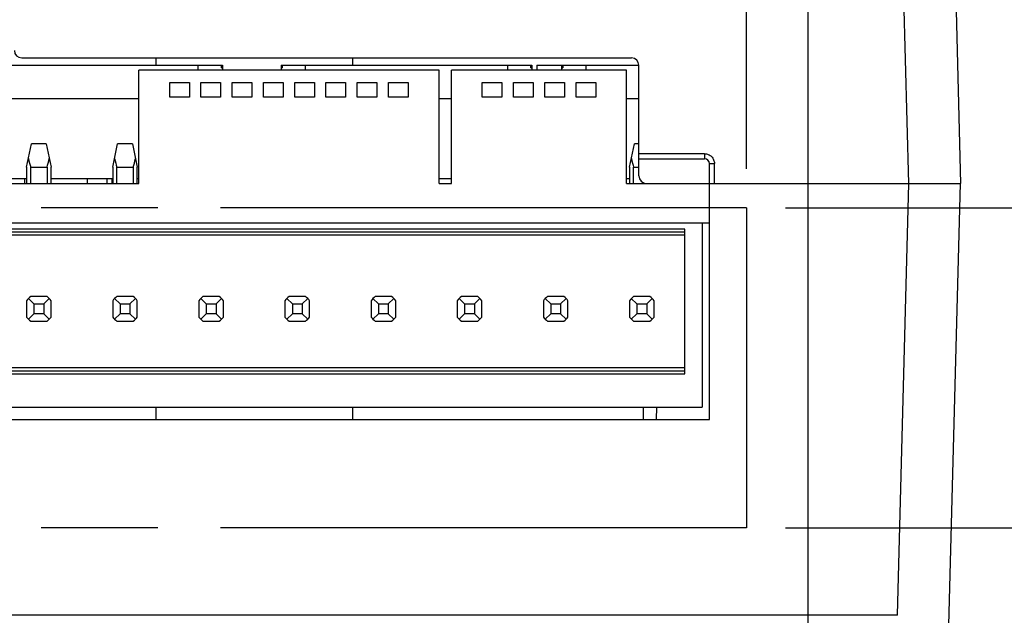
# Model space of a CAD drawing. Header units: inches. Extents: x 0 to 34, y 0 to 22.
# Tile 44 of 50: x 26.631 to 28.206, y 15.45 to 16.403. Entities that reach past the tile are written whole.
import ezdxf

# ---------------------------------------------------------------- set-up
doc = ezdxf.new("R2010")
doc.units = ezdxf.units.IN
doc.header["$LTSCALE"] = 1.87
doc.header["$MEASUREMENT"] = 0
doc.linetypes.add('PHANTOM', pattern=[0.8, 0.45, -0.05, 0.1, -0.05, 0.1, -0.05])
doc.layers.get('0').update_dxf_attribs({"linetype": 'CONTINUOUS'})
doc.layers.add('DIMENSIONS', color=7, linetype='CONTINUOUS')
doc.layers.add('REFERENCES', color=7, linetype='CONTINUOUS')
doc.styles.get("Standard").update_dxf_attribs({"font": 'txt', "width": 0.8})
doc.dimstyles.new('DIMSTYLE_1', dxfattribs={"dimtxt": 0.125, "dimasz": 0.18, "dimexe": 0.18, "dimexo": 0.0625, "dimgap": 0.09, "dimtad": 0, "dimtih": 1, "dimtoh": 1, "dimdec": 1, "dimdsep": 46, "dimtxsty": 'STANDARD', "dimblk": '_FILLED', "dimblk1": '_FILLED', "dimblk2": '_FILLED', "dimcen": 0.09, "dimadec": 0, "dimazin": 0, "dimtp": 0.1, "dimtm": 0.1, "dimtfac": 1, "dimtdec": 1, "dimtofl": 0, "dimtmove": 0, "dimatfit": 3, "dimldrblk": '_FILLED', "dimfxl": 1, "dimtolj": 1, "dimarcsym": 0})

# ---------------------------------------------------------------- blocks, each defined once
blk = doc.blocks.new('_FILLED')
at = {"color": 0, "linetype": 'BYBLOCK'}
blk.add_solid([(0, 0), (-1, 0.1736), (-1, -0.1736)], dxfattribs=at)
blk = doc.blocks.new('*D0')
at = {"layer": 'DIMENSIONS', "color": 2, "linetype": 'CONTINUOUS'}
for p, q in [((28.8862, 16.1014), (28.8862, 16.4614)), ((27.8561, 16.1014), (29.0112, 16.1014)), ((27.8561, 15.5896), (29.0112, 15.5896)), ((28.8862, 15.5896), (28.8862, 15.2069)), ((28.8862, 15.2069), (29.0037, 15.2069))]:
    blk.add_line(p, q, dxfattribs=at)
at = {"layer": 'DIMENSIONS', "color": 2, "linetype": 'CONTINUOUS', "xscale": 0.18, "yscale": 0.18, "zscale": 0.18}
for p, rotation in [((28.8862, 16.1014), 270), ((28.8862, 15.5896), 90)]:
    blk.add_blockref('_FILLED', p, dxfattribs=dict(at, rotation=rotation))
at = {"layer": 'DIMENSIONS', "color": 2, "linetype": 'CONTINUOUS', "insert": (29.0662, 15.2694), "char_height": 0.125, "width": 1.6, "attachment_point": 1, "line_spacing_factor": 0.9}
blk.add_mtext('13{\\Ftxt.shx;\\W1.000000;\\H0.125000; }[.51]\\PMATING CONNECTOR', dxfattribs=at)
blk = doc.blocks.new('*D1')
at = {"layer": 'DIMENSIONS', "color": 2, "linetype": 'CONTINUOUS'}
for p, q in [((26.2188, 16.1639), (26.2188, 19.2062)), ((27.7936, 16.1639), (27.7936, 19.2062)), ((26.2188, 19.0812), (26.4937, 19.0812)), ((27.7936, 19.0812), (27.5187, 19.0812))]:
    blk.add_line(p, q, dxfattribs=at)
at = {"layer": 'DIMENSIONS', "color": 2, "linetype": 'CONTINUOUS', "xscale": 0.18, "yscale": 0.18, "zscale": 0.18, "rotation": 180}
blk.add_blockref('_FILLED', (26.2188, 19.0812), dxfattribs=at)
at = {"layer": 'DIMENSIONS', "color": 2, "linetype": 'CONTINUOUS', "xscale": 0.18, "yscale": 0.18, "zscale": 0.18}
blk.add_blockref('_FILLED', (27.7936, 19.0812), dxfattribs=at)
at = {"layer": 'DIMENSIONS', "color": 2, "linetype": 'CONTINUOUS', "insert": (26.8062, 19.1437), "char_height": 0.125, "width": 0.9, "attachment_point": 2, "line_spacing_factor": 0.9}
blk.add_mtext('40\\P[1.57]\\PMATING\\PCONNECTOR', dxfattribs=at)
blk = doc.blocks.new('*D2')
at = {"layer": 'DIMENSIONS', "color": 2, "linetype": 'CONTINUOUS'}
for p, q in [((28.8862, 16.5148), (28.8862, 17.293)), ((28.8862, 17.293), (29.0037, 17.293)), ((28.1014, 16.9282), (29.0112, 16.9282)), ((28.8862, 16.9282), (28.8862, 16.5148)), ((28.8862, 16.1014), (28.8862, 16.5148)), ((27.8561, 16.1014), (29.0112, 16.1014))]:
    blk.add_line(p, q, dxfattribs=at)
at = {"layer": 'DIMENSIONS', "color": 2, "linetype": 'CONTINUOUS', "xscale": 0.18, "yscale": 0.18, "zscale": 0.18}
for p, rotation in [((28.8862, 16.9282), 90), ((28.8862, 16.1014), 270)]:
    blk.add_blockref('_FILLED', p, dxfattribs=dict(at, rotation=rotation))
at = {"layer": 'DIMENSIONS', "color": 2, "linetype": 'CONTINUOUS', "insert": (29.0662, 17.3555), "char_height": 0.125, "width": 0.825, "attachment_point": 1, "line_spacing_factor": 0.9}
blk.add_mtext('21{\\Ftxt.shx;\\W1.000000;\\H0.125000; }[.83]', dxfattribs=at)

msp = doc.modelspace()

# ---------------------------------------------------------------- linework, layer by layer
at = {"color": 7, "linetype": 'CONTINUOUS'}
for p, q in [((28.0535, 16.1408), (28.0349, 16.8515)), ((28.1176, 16.8515), (28.1362, 16.1408)), ((27.892, 16.4557), (27.892, 15.373)), ((26.6343, 16.3415), (27.6098, 16.3415)), ((26.8487, 16.3415), (26.8487, 16.3297)), ((27.1637, 16.3415), (27.1637, 16.3297)), ((26.6028, 16.3297), (26.9554, 16.3297)), ((26.8216, 16.1408), (26.8216, 16.3219)), ((27.3019, 16.3219), (26.8216, 16.3219)), ((26.916, 16.3297), (26.916, 16.3219)), ((26.9536, 16.3258), (26.9536, 16.3297)), ((26.9536, 16.3258), (26.9554, 16.3258)), ((26.9554, 16.3297), (26.9554, 16.3219)), ((27.0491, 16.3297), (27.0491, 16.3219)), ((27.0491, 16.3297), (27.4506, 16.3297)), ((27.0491, 16.3258), (27.0509, 16.3258)), ((27.0509, 16.3297), (27.0509, 16.3258)), ((27.0884, 16.3219), (27.0884, 16.3297)), ((27.3019, 16.1408), (27.3019, 16.3219)), ((27.3216, 16.1408), (27.3216, 16.3219)), ((27.6019, 16.3219), (27.3216, 16.3219)), ((27.4113, 16.3297), (27.4113, 16.3219)), ((27.4488, 16.3258), (27.4488, 16.3297)), ((27.4488, 16.3258), (27.4506, 16.3258)), ((27.4506, 16.3297), (27.4506, 16.3219)), ((27.4585, 16.3297), (27.4585, 16.3219)), ((27.4585, 16.3297), (27.6216, 16.3297)), ((27.4979, 16.3297), (27.4979, 16.3219)), ((27.4979, 16.3258), (27.4997, 16.3258)), ((27.4997, 16.3297), (27.4997, 16.3258)), ((27.5373, 16.3219), (27.5373, 16.3297)), ((27.6019, 16.1408), (27.6019, 16.3219)), ((27.6216, 16.1526), (27.6216, 16.3297)), ((26.871, 16.2786), (26.871, 16.3022)), ((26.871, 16.3022), (26.9025, 16.3022)), ((26.9025, 16.3022), (26.9025, 16.2786)), ((26.921, 16.2786), (26.921, 16.3022)), ((26.921, 16.3022), (26.9525, 16.3022)), ((26.9525, 16.3022), (26.9525, 16.2786)), ((26.971, 16.2786), (26.971, 16.3022)), ((26.971, 16.3022), (27.0025, 16.3022)), ((27.0025, 16.3022), (27.0025, 16.2786)), ((27.021, 16.2786), (27.021, 16.3022)), ((27.021, 16.3022), (27.0525, 16.3022)), ((27.0525, 16.3022), (27.0525, 16.2786)), ((27.071, 16.2786), (27.071, 16.3022)), ((27.071, 16.3022), (27.1025, 16.3022)), ((27.1025, 16.3022), (27.1025, 16.2786)), ((27.121, 16.2786), (27.121, 16.3022)), ((27.121, 16.3022), (27.1525, 16.3022)), ((27.1525, 16.3022), (27.1525, 16.2786)), ((27.171, 16.2786), (27.171, 16.3022)), ((27.171, 16.3022), (27.2025, 16.3022)), ((27.2025, 16.3022), (27.2025, 16.2786)), ((27.221, 16.2786), (27.221, 16.3022)), ((27.221, 16.3022), (27.2525, 16.3022)), ((27.2525, 16.3022), (27.2525, 16.2786)), ((27.371, 16.2786), (27.371, 16.3022)), ((27.371, 16.3022), (27.4025, 16.3022)), ((27.4025, 16.3022), (27.4025, 16.2786)), ((27.421, 16.2786), (27.421, 16.3022)), ((27.421, 16.3022), (27.4525, 16.3022)), ((27.4525, 16.3022), (27.4525, 16.2786)), ((27.471, 16.2786), (27.471, 16.3022)), ((27.471, 16.3022), (27.5025, 16.3022)), ((27.5025, 16.3022), (27.5025, 16.2786)), ((27.521, 16.2786), (27.521, 16.3022)), ((27.521, 16.3022), (27.5525, 16.3022)), ((27.5525, 16.3022), (27.5525, 16.2786)), ((26.8216, 16.2762), (26.6028, 16.2762)), ((26.9025, 16.2786), (26.871, 16.2786)), ((26.9525, 16.2786), (26.921, 16.2786)), ((27.0025, 16.2786), (26.971, 16.2786)), ((27.0525, 16.2786), (27.021, 16.2786)), ((27.1025, 16.2786), (27.071, 16.2786)), ((27.1525, 16.2786), (27.121, 16.2786)), ((27.2025, 16.2786), (27.171, 16.2786)), ((27.2525, 16.2786), (27.221, 16.2786)), ((27.3216, 16.2762), (27.3019, 16.2762)), ((27.4025, 16.2786), (27.371, 16.2786)), ((27.4525, 16.2786), (27.421, 16.2786)), ((27.5025, 16.2786), (27.471, 16.2786)), ((27.5525, 16.2786), (27.521, 16.2786)), ((27.6216, 16.2762), (27.6019, 16.2762)), ((26.642, 16.1667), (26.6498, 16.2038)), ((26.6735, 16.2038), (26.6498, 16.2038)), ((26.6735, 16.2038), (26.6813, 16.1667)), ((26.7798, 16.1667), (26.7876, 16.2038)), ((26.8113, 16.2038), (26.7876, 16.2038)), ((26.8113, 16.2038), (26.8191, 16.1667)), ((27.6066, 16.1667), (27.6144, 16.2038)), ((27.6216, 16.2038), (27.6144, 16.2038)), ((27.7266, 16.1882), (27.6216, 16.1882)), ((27.6216, 16.1801), (27.7266, 16.1801)), ((27.7266, 16.1882), (27.7266, 16.1801)), ((26.642, 16.1667), (26.642, 16.1408)), ((26.6486, 16.1408), (26.6486, 16.1667)), ((26.6486, 16.1667), (26.6747, 16.1667)), ((26.6747, 16.1667), (26.6747, 16.1408)), ((26.6813, 16.1408), (26.6813, 16.1667)), ((26.7798, 16.1667), (26.7798, 16.1408)), ((26.7864, 16.1408), (26.7864, 16.1667)), ((26.7864, 16.1667), (26.8125, 16.1667)), ((26.8125, 16.1667), (26.8125, 16.1408)), ((26.8191, 16.1408), (26.8191, 16.1667)), ((27.6066, 16.1667), (27.6066, 16.1408)), ((27.6132, 16.1408), (27.6132, 16.1667)), ((27.6132, 16.1667), (27.6216, 16.1667)), ((27.7345, 16.1723), (27.7424, 16.1725)), ((27.7345, 15.7628), (27.7345, 16.1723)), ((27.7424, 16.1408), (27.7424, 16.1725)), ((26.6028, 16.1486), (26.642, 16.1486)), ((26.6389, 16.1486), (26.6389, 16.1408)), ((26.6813, 16.1486), (26.7798, 16.1486)), ((26.7389, 16.1486), (26.7389, 16.1408)), ((26.7704, 16.1486), (26.7704, 16.1408)), ((26.7782, 16.1486), (26.7782, 16.1408)), ((26.8191, 16.1486), (26.8216, 16.1486)), ((27.3019, 16.1486), (27.3216, 16.1486)), ((27.6019, 16.1486), (27.6066, 16.1486)), ((26.6028, 16.1408), (26.8216, 16.1408)), ((27.3019, 16.1408), (27.3216, 16.1408)), ((27.6019, 16.1408), (28.1362, 16.1408)), ((28.0354, 15.4497), (28.0535, 16.1408)), ((28.1125, 15.2352), (28.1362, 16.1408)), ((26.2778, 16.0778), (27.7345, 16.0778)), ((27.6951, 16.0674), (26.3172, 16.0674)), ((27.6951, 15.8361), (27.6951, 16.0674)), ((27.7227, 16.0778), (27.7227, 15.7825)), ((26.3172, 16.0635), (27.6951, 16.0635)), ((27.6951, 16.0581), (26.3172, 16.0581)), ((26.6747, 15.9597), (26.6486, 15.9597)), ((26.8125, 15.9597), (26.7864, 15.9597)), ((26.9503, 15.9597), (26.9242, 15.9597)), ((27.0881, 15.9597), (27.062, 15.9597)), ((27.2259, 15.9597), (27.1998, 15.9597)), ((27.3637, 15.9597), (27.3376, 15.9597)), ((27.5015, 15.9597), (27.4754, 15.9597)), ((27.6393, 15.9597), (27.6132, 15.9597)), ((26.642, 15.953), (26.642, 15.9269)), ((26.645, 15.9567), (26.6538, 15.9478)), ((26.6538, 15.9478), (26.6538, 15.9321)), ((26.6538, 15.9478), (26.6696, 15.9478)), ((26.6784, 15.9567), (26.6696, 15.9478)), ((26.6696, 15.9478), (26.6696, 15.9321)), ((26.6814, 15.9269), (26.6814, 15.953)), ((26.7798, 15.953), (26.7798, 15.9269)), ((26.7828, 15.9567), (26.7916, 15.9478)), ((26.7916, 15.9478), (26.7916, 15.9321)), ((26.7916, 15.9478), (26.8074, 15.9478)), ((26.8162, 15.9567), (26.8074, 15.9478)), ((26.8074, 15.9478), (26.8074, 15.9321)), ((26.8192, 15.9269), (26.8192, 15.953)), ((26.9176, 15.953), (26.9176, 15.9269)), ((26.9206, 15.9567), (26.9294, 15.9478)), ((26.9294, 15.9478), (26.9294, 15.9321)), ((26.9294, 15.9478), (26.9451, 15.9478)), ((26.954, 15.9567), (26.9451, 15.9478)), ((26.9451, 15.9478), (26.9451, 15.9321)), ((26.957, 15.9269), (26.957, 15.953)), ((27.0554, 15.953), (27.0554, 15.9269)), ((27.0584, 15.9567), (27.0672, 15.9478)), ((27.0672, 15.9478), (27.0672, 15.9321)), ((27.0672, 15.9478), (27.0829, 15.9478)), ((27.0918, 15.9567), (27.0829, 15.9478)), ((27.0829, 15.9478), (27.0829, 15.9321)), ((27.0948, 15.9269), (27.0948, 15.953)), ((27.1932, 15.953), (27.1932, 15.9269)), ((27.1962, 15.9567), (27.205, 15.9478)), ((27.205, 15.9478), (27.205, 15.9321)), ((27.205, 15.9478), (27.2207, 15.9478)), ((27.2296, 15.9567), (27.2207, 15.9478)), ((27.2207, 15.9478), (27.2207, 15.9321)), ((27.2326, 15.9269), (27.2326, 15.953)), ((27.331, 15.953), (27.331, 15.9269)), ((27.334, 15.9567), (27.3428, 15.9478)), ((27.3428, 15.9478), (27.3428, 15.9321)), ((27.3428, 15.9478), (27.3585, 15.9478)), ((27.3674, 15.9567), (27.3585, 15.9478)), ((27.3585, 15.9478), (27.3585, 15.9321)), ((27.3703, 15.9269), (27.3703, 15.953)), ((27.4688, 15.953), (27.4688, 15.9269)), ((27.4718, 15.9567), (27.4806, 15.9478)), ((27.4806, 15.9478), (27.4806, 15.9321)), ((27.4806, 15.9478), (27.4963, 15.9478)), ((27.5052, 15.9567), (27.4963, 15.9478)), ((27.4963, 15.9478), (27.4963, 15.9321)), ((27.5081, 15.9269), (27.5081, 15.953)), ((27.6066, 15.953), (27.6066, 15.9269)), ((27.6095, 15.9567), (27.6184, 15.9478)), ((27.6184, 15.9478), (27.6184, 15.9321)), ((27.6184, 15.9478), (27.6341, 15.9478)), ((27.643, 15.9567), (27.6341, 15.9478)), ((27.6341, 15.9478), (27.6341, 15.9321)), ((27.6459, 15.9269), (27.6459, 15.953)), ((26.6538, 15.9321), (26.645, 15.9233)), ((26.6696, 15.9321), (26.6538, 15.9321)), ((26.6696, 15.9321), (26.6784, 15.9233)), ((26.7916, 15.9321), (26.7828, 15.9233)), ((26.8074, 15.9321), (26.7916, 15.9321)), ((26.8074, 15.9321), (26.8162, 15.9233)), ((26.9294, 15.9321), (26.9206, 15.9233)), ((26.9451, 15.9321), (26.9294, 15.9321)), ((26.9451, 15.9321), (26.954, 15.9233)), ((27.0672, 15.9321), (27.0584, 15.9233)), ((27.0829, 15.9321), (27.0672, 15.9321)), ((27.0829, 15.9321), (27.0918, 15.9233)), ((27.205, 15.9321), (27.1962, 15.9233)), ((27.2207, 15.9321), (27.205, 15.9321)), ((27.2207, 15.9321), (27.2296, 15.9233)), ((27.3428, 15.9321), (27.334, 15.9233)), ((27.3585, 15.9321), (27.3428, 15.9321)), ((27.3585, 15.9321), (27.3674, 15.9233)), ((27.4806, 15.9321), (27.4718, 15.9233)), ((27.4963, 15.9321), (27.4806, 15.9321)), ((27.4963, 15.9321), (27.5052, 15.9233)), ((27.6184, 15.9321), (27.6095, 15.9233)), ((27.6341, 15.9321), (27.6184, 15.9321)), ((27.6341, 15.9321), (27.643, 15.9233)), ((26.6486, 15.9203), (26.6747, 15.9203)), ((26.7864, 15.9203), (26.8125, 15.9203)), ((26.9242, 15.9203), (26.9503, 15.9203)), ((27.062, 15.9203), (27.0881, 15.9203)), ((27.1998, 15.9203), (27.2259, 15.9203)), ((27.3376, 15.9203), (27.3637, 15.9203)), ((27.4754, 15.9203), (27.5015, 15.9203)), ((27.6132, 15.9203), (27.6393, 15.9203)), ((27.6951, 15.8455), (26.3172, 15.8455)), ((27.6951, 15.8401), (26.3172, 15.8401)), ((26.3172, 15.8361), (27.6951, 15.8361)), ((26.2896, 15.7825), (27.7227, 15.7825)), ((26.8487, 15.7825), (26.8487, 15.7628)), ((27.1637, 15.7825), (27.1637, 15.7628)), ((27.6282, 15.7825), (27.6282, 15.7628)), ((27.6498, 15.7825), (27.6492, 15.7628)), ((26.2778, 15.7628), (27.7345, 15.7628)), ((28.0354, 15.4497), (25.9769, 15.4497))]:
    msp.add_line(p, q, dxfattribs=at)
for centre, radius, start, end in [((26.6343, 16.3534), 0.0118, 180, 270), ((27.6098, 16.3297), 0.0118, 0, 90), ((27.7266, 16.1723), 0.00787, 0, 90), ((27.6334, 16.1526), 0.0118, 180, 270), ((26.6617, 15.94), 0.0236, 123.5573, 146.4427), ((26.6617, 15.94), 0.0236, 33.5573, 56.4427), ((26.7995, 15.94), 0.0236, 123.5573, 146.4427), ((26.7995, 15.94), 0.0236, 33.5573, 56.4427), ((26.9373, 15.94), 0.0236, 123.5573, 146.4427), ((26.9373, 15.94), 0.0236, 33.5573, 56.4427), ((27.0751, 15.94), 0.0236, 123.5573, 146.4427), ((27.0751, 15.94), 0.0236, 33.5573, 56.4427), ((27.2129, 15.94), 0.0236, 123.5573, 146.4427), ((27.2129, 15.94), 0.0236, 33.5573, 56.4427), ((27.3507, 15.94), 0.0236, 123.5573, 146.4427), ((27.3507, 15.94), 0.0236, 33.5573, 56.4427), ((27.4885, 15.94), 0.0236, 123.5573, 146.4427), ((27.4885, 15.94), 0.0236, 33.5573, 56.4427), ((27.6263, 15.94), 0.0236, 123.5573, 146.4427), ((27.6263, 15.94), 0.0236, 33.5573, 56.4427), ((26.6617, 15.94), 0.0236, 213.5573, 236.4427), ((26.6617, 15.94), 0.0236, 303.5573, 326.4427), ((26.7995, 15.94), 0.0236, 213.5573, 236.4427), ((26.7995, 15.94), 0.0236, 303.5573, 326.4427), ((26.9373, 15.94), 0.0236, 213.5573, 236.4427), ((26.9373, 15.94), 0.0236, 303.5573, 326.4427), ((27.0751, 15.94), 0.0236, 213.5573, 236.4427), ((27.0751, 15.94), 0.0236, 303.5573, 326.4427), ((27.2129, 15.94), 0.0236, 213.5573, 236.4427), ((27.2129, 15.94), 0.0236, 303.5573, 326.4427), ((27.3507, 15.94), 0.0236, 213.5573, 236.4427), ((27.3507, 15.94), 0.0236, 303.5573, 326.4427), ((27.4885, 15.94), 0.0236, 213.5573, 236.4427), ((27.4885, 15.94), 0.0236, 303.5573, 326.4427), ((27.6263, 15.94), 0.0236, 213.5573, 236.4427), ((27.6263, 15.94), 0.0236, 303.5573, 326.4427)]:
    msp.add_arc(centre, radius, start, end, dxfattribs=at)
for centre, start_param, end_param in [((26.6617, 16.26), -3.926991, -3.727781), ((26.6617, 16.26), -2.555404, -2.356194), ((26.7995, 16.26), -3.926991, -3.727781), ((26.7995, 16.26), -2.555404, -2.356194), ((27.6263, 16.26), -3.926991, -3.727781)]:
    msp.add_ellipse(centre, major_axis=(0, 0.112), ratio=0.210527, start_param=start_param, end_param=end_param, dxfattribs=at)
msp.add_open_spline([(27.7266, 16.1882), (27.7287, 16.1882), (27.7328, 16.1874), (27.7381, 16.1839), (27.7415, 16.1786), (27.7424, 16.1745), (27.7424, 16.1725)], degree=3, knots=[0, 0, 0, 0, 0.250039, 0.500054, 0.750037, 1, 1, 1, 1], dxfattribs=at)
at = {"layer": 'REFERENCES', "color": 4, "linetype": 'PHANTOM'}
for p, q in [((27.7936, 16.1014), (26.2188, 16.1014)), ((27.7936, 16.1014), (27.7936, 15.5896)), ((27.7936, 15.5896), (26.2188, 15.5896))]:
    msp.add_line(p, q, dxfattribs=at)

# ---------------------------------------------------------------- dimensions: what is measured, and where the dimension line sits
at = {"layer": 'DIMENSIONS', "color": 2, "linetype": 'CONTINUOUS'}
for base, p1, p2, angle, text, picture, middle in [((26.2188, 19.0812), (27.7936, 16.1639), (26.2188, 16.1639), 180, '<>\\PMATING\\PCONNECTOR', '*D1', (26.6812, 18.7843)), ((28.8862, 16.1014), (27.8561, 15.5896), (27.8561, 16.1014), 90, '<>\\PMATING CONNECTOR', '*D0', (29.8662, 15.0975))]:
    dim = msp.add_linear_dim(base=base, p1=p1, p2=p2, angle=angle, text=text, dimstyle='DIMSTYLE_1', dxfattribs=at)
    dim.commit()
    dim.dimension.update_dxf_attribs({"geometry": picture, "text_midpoint": middle, "dimtype": 160})
dim = msp.add_linear_dim(base=(28.8862, 16.9282), p1=(27.8561, 16.1014), p2=(28.1014, 16.9282), angle=90, dimstyle='DIMSTYLE_1', dxfattribs=at)
dim.commit()
dim.dimension.update_dxf_attribs({"geometry": '*D2', "text_midpoint": (29.4787, 17.293), "dimtype": 160})

doc.saveas('drawing.dxf')
